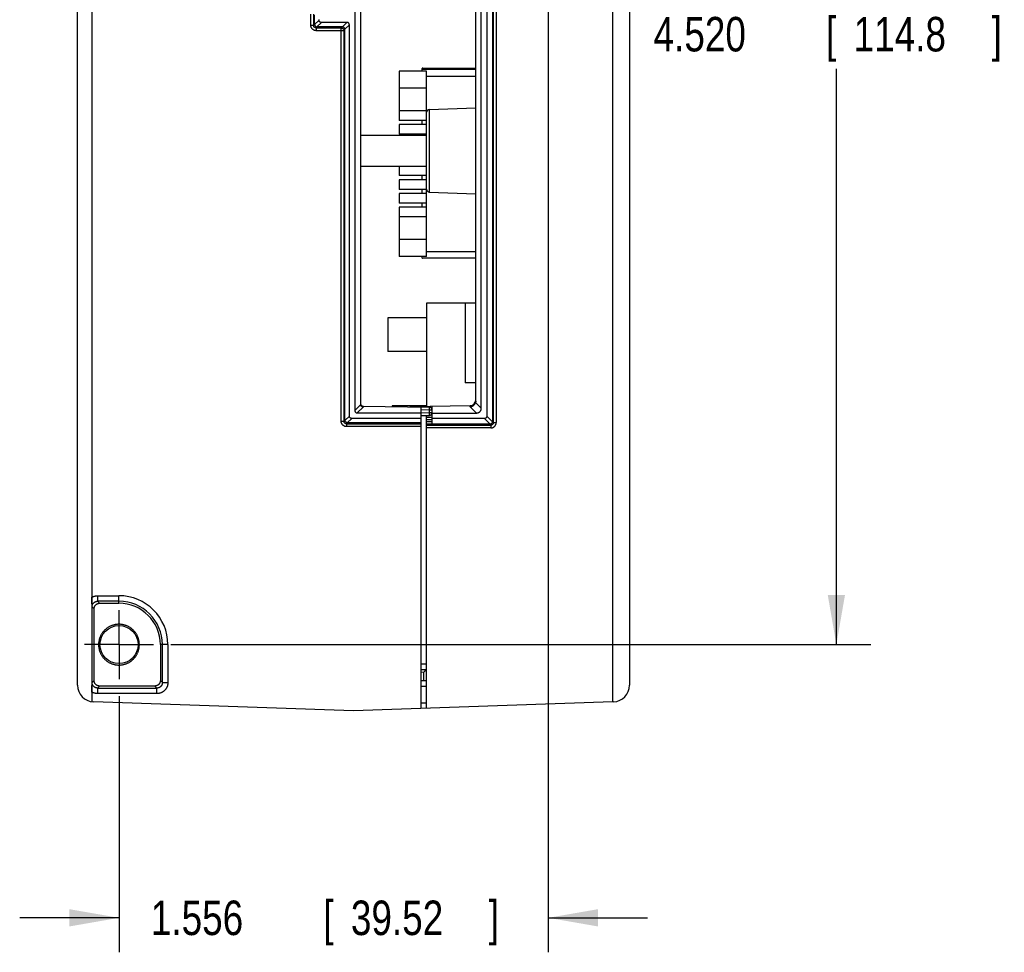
# Model space of a CAD drawing. Header units: inches. Extents: x 0 to 34, y 0 to 22.
# Tile 90 of 93: x 23.5 to 27.1, y 7.6 to 11. Entities that reach past the tile are written whole.
import ezdxf

# ---------------------------------------------------------------- set-up
doc = ezdxf.new("R2010")
doc.units = ezdxf.units.IN
doc.header["$LTSCALE"] = 1.87
doc.header["$MEASUREMENT"] = 0
doc.linetypes.add('CENTER', pattern=[0.6, 0.375, -0.075, 0.075, -0.075])
doc.layers.get('0').update_dxf_attribs({"linetype": 'CONTINUOUS'})
doc.layers.add('DEFAULT_1', color=7, linetype='CENTER')
doc.layers.add('DIMENSIONS', color=7, linetype='CONTINUOUS')
doc.styles.get("Standard").update_dxf_attribs({"font": 'txt', "width": 0.8})
doc.dimstyles.new('DIMSTYLE_1', dxfattribs={"dimtxt": 0.125, "dimasz": 0.18, "dimexe": 0.18, "dimexo": 0.0625, "dimgap": 0.09, "dimtad": 0, "dimtih": 1, "dimtoh": 1, "dimdec": 3, "dimzin": 4, "dimdsep": 46, "dimtxsty": 'STANDARD', "dimblk": '_FILLED', "dimblk1": '_FILLED', "dimblk2": '_FILLED', "dimcen": 0.09, "dimadec": 0, "dimazin": 0, "dimtp": 0.01, "dimtm": 0.01, "dimtfac": 1, "dimtdec": 3, "dimtofl": 0, "dimtmove": 0, "dimatfit": 3, "dimldrblk": '_FILLED', "dimfxl": 1, "dimtolj": 1, "dimtzin": 4, "dimarcsym": 0})

# ---------------------------------------------------------------- blocks, each defined once
blk = doc.blocks.new('_FILLED')
at = {"color": 0, "linetype": 'BYBLOCK'}
blk.add_solid([(0, 0), (-1, 0.174), (-1, -0.174)], dxfattribs=at)
blk = doc.blocks.new('*D3')
at = {"layer": 'DIMENSIONS', "color": 2, "linetype": 'CONTINUOUS'}
for p, q in [((25.6232, 13.2772), (26.6046, 13.2772)), ((26.4796, 13.2772), (26.4796, 11.0947)), ((26.4796, 8.7576), (26.4796, 10.8447)), ((24.0675, 8.7576), (26.6046, 8.7576))]:
    blk.add_line(p, q, dxfattribs=at)
at = {"layer": 'DIMENSIONS', "color": 2, "linetype": 'CONTINUOUS', "xscale": 0.18, "yscale": 0.18, "zscale": 0.18}
for p, rotation in [((26.4796, 13.2772), 90), ((26.4796, 8.7576), 270)]:
    blk.add_blockref('_FILLED', p, dxfattribs=dict(at, rotation=rotation))
at = {"layer": 'DIMENSIONS', "color": 2, "linetype": 'CONTINUOUS', "width": 0.8}
for s, p in [('4.520', (25.8171, 10.9072)), ('[', (26.4421, 10.9072)), ('114.8', (26.5421, 10.9072)), (']', (27.0421, 10.9072))]:
    blk.add_text(s, height=0.125, dxfattribs=at).set_placement(p)
blk = doc.blocks.new('*D4')
at = {"layer": 'DIMENSIONS', "color": 2, "linetype": 'CONTINUOUS'}
for p, q in [((25.4356, 13.0896), (25.4356, 7.6422)), ((23.8799, 8.57), (23.8799, 7.6422)), ((23.8799, 7.7672), (23.5199, 7.7672)), ((25.4356, 7.7672), (25.7956, 7.7672))]:
    blk.add_line(p, q, dxfattribs=at)
at = {"layer": 'DIMENSIONS', "color": 2, "linetype": 'CONTINUOUS', "xscale": 0.18, "yscale": 0.18, "zscale": 0.18}
blk.add_blockref('_FILLED', (23.8799, 7.7672), dxfattribs=at)
at = {"layer": 'DIMENSIONS', "color": 2, "linetype": 'CONTINUOUS', "xscale": 0.18, "yscale": 0.18, "zscale": 0.18, "rotation": 180}
blk.add_blockref('_FILLED', (25.4356, 7.7672), dxfattribs=at)
at = {"layer": 'DIMENSIONS', "color": 2, "linetype": 'CONTINUOUS', "width": 0.8}
for s, p in [('1.556', (23.9952, 7.7047)), ('[', (24.6202, 7.7047)), ('39.52', (24.7202, 7.7047)), (']', (25.2202, 7.7047))]:
    blk.add_text(s, height=0.125, dxfattribs=at).set_placement(p)

msp = doc.modelspace()

# ---------------------------------------------------------------- linework, layer by layer
at = {"color": 7, "linetype": 'CONTINUOUS'}
for p, q in [((23.7812, 13.4673), (23.7812, 8.5507)), ((25.6694, 8.55), (25.6694, 13.469)), ((25.6696, 8.5501), (25.6696, 13.4689)), ((23.7296, 8.6101), (23.7296, 13.4079)), ((25.7296, 13.4089), (25.7296, 8.6101)), ((25.2126, 12.4585), (25.2126, 9.5854)), ((25.2332, 12.4778), (25.2332, 9.5661)), ((25.2368, 9.5625), (25.2368, 12.4814)), ((25.2468, 12.4814), (25.2468, 9.5625)), ((25.1926, 9.614), (25.1926, 12.4299)), ((24.7346, 12.3885), (24.7346, 9.6059)), ((24.7546, 12.4068), (24.7546, 9.6288)), ((25.1726, 9.6398), (25.1726, 12.4041)), ((24.5748, 11.0024), (24.5748, 11.042)), ((24.5848, 11.042), (24.5848, 11.0024)), ((24.5885, 11.0061), (24.5885, 11.0383)), ((24.5748, 11.0024), (24.5848, 11.0024)), ((24.5885, 11.0061), (24.5848, 11.0024)), ((24.6046, 11.0209), (24.5886, 11.0048)), ((24.5948, 10.9924), (24.5985, 10.9961)), ((24.5948, 10.9924), (24.5948, 10.9824)), ((24.5948, 10.9924), (24.6848, 10.9924)), ((24.5972, 10.9962), (24.6133, 11.0122)), ((24.6885, 10.9961), (24.5985, 10.9961)), ((24.6046, 11.0209), (24.6046, 11.0235)), ((24.7059, 11.0122), (24.6133, 11.0122)), ((24.6885, 10.9961), (24.6848, 10.9924)), ((24.6848, 9.5674), (24.6848, 10.9924)), ((24.7059, 11.0122), (24.6897, 10.996)), ((24.6984, 10.9873), (24.7146, 11.0035)), ((24.7146, 9.5859), (24.7146, 11.0035)), ((24.6948, 10.9824), (24.5948, 10.9824)), ((24.6948, 10.9824), (24.6985, 10.9861)), ((24.6948, 10.9824), (24.6948, 9.5674)), ((24.6985, 9.5711), (24.6985, 10.9861)), ((24.9946, 10.8357), (24.8946, 10.8357)), ((24.8946, 10.8357), (24.8946, 10.6572)), ((25.1726, 10.842), (24.9768, 10.842)), ((24.9768, 10.842), (24.9768, 10.8357)), ((24.9818, 10.847), (25.1726, 10.8468)), ((24.9946, 10.1637), (24.9946, 10.8357)), ((24.9946, 10.8172), (25.1726, 10.8172)), ((24.9946, 10.7737), (24.8946, 10.7737)), ((24.9946, 10.6922), (24.8946, 10.6922)), ((25.0043, 10.697), (25.1726, 10.7029)), ((25.0043, 10.697), (25.0043, 10.3974)), ((24.9946, 10.6572), (24.8946, 10.6572)), ((24.9946, 10.6422), (24.8946, 10.6422)), ((24.8946, 10.6422), (24.8946, 10.6072)), ((24.9768, 10.6572), (24.9768, 10.6422)), ((24.7546, 10.6032), (24.9946, 10.6032)), ((24.9946, 10.6072), (24.8946, 10.6072)), ((24.9768, 10.6072), (24.9768, 10.6032)), ((24.7546, 10.4912), (24.9946, 10.4912)), ((24.8946, 10.4912), (24.8946, 10.4572)), ((24.9946, 10.4572), (24.8946, 10.4572)), ((24.9768, 10.4572), (24.9768, 10.4422)), ((24.9946, 10.4422), (24.8946, 10.4422)), ((24.8946, 10.4422), (24.8946, 10.4072)), ((24.9946, 10.4072), (24.8946, 10.4072)), ((24.9946, 10.3922), (24.8946, 10.3922)), ((24.8946, 10.3922), (24.8946, 10.3572)), ((24.9768, 10.4072), (24.9768, 10.3922)), ((25.0043, 10.3974), (25.1726, 10.3915)), ((24.9946, 10.3572), (24.8946, 10.3572)), ((24.9768, 10.3572), (24.9768, 10.3422)), ((24.9946, 10.3422), (24.8946, 10.3422)), ((24.8946, 10.3422), (24.8946, 10.1637)), ((24.9946, 10.3072), (24.8946, 10.3072)), ((24.9946, 10.2257), (24.8946, 10.2257)), ((24.9946, 10.1822), (25.1726, 10.1822)), ((24.9946, 10.1637), (24.8946, 10.1637)), ((24.9768, 10.1637), (24.9768, 10.1624)), ((25.1726, 10.1576), (24.9818, 10.1574)), ((25.1726, 9.9952), (24.9946, 9.9952)), ((24.9946, 9.9952), (24.9946, 9.621)), ((25.1344, 9.9952), (25.1344, 9.7056)), ((24.9946, 9.9415), (24.8544, 9.9415)), ((24.8544, 9.9415), (24.8544, 9.8198)), ((24.9946, 9.8198), (24.8544, 9.8198)), ((25.1726, 9.7056), (25.1344, 9.7056)), ((25.1926, 9.614), (25.172, 9.6347)), ((24.7549, 9.6262), (24.7346, 9.6059)), ((24.7433, 9.5972), (24.7646, 9.6185)), ((24.7645, 9.6216), (25.0048, 9.6174)), ((24.9946, 9.6222), (24.8696, 9.6222)), ((24.8696, 9.6222), (24.8696, 9.6197)), ((24.9346, 9.6199), (25.1528, 9.6237)), ((24.9346, 9.6199), (24.9346, 9.6186)), ((24.9746, 8.5258), (24.9746, 9.6179)), ((25.0049, 9.6074), (24.9746, 9.6079)), ((25.0146, 9.6074), (25.0049, 9.6074)), ((25.0049, 9.598), (25.0049, 9.6074)), ((25.0138, 9.6113), (25.0146, 9.6113)), ((25.0146, 9.5559), (25.0146, 9.6213)), ((25.1526, 9.6194), (25.1753, 9.5967)), ((24.6848, 9.5674), (24.6948, 9.5674)), ((24.6985, 9.5711), (24.6948, 9.5674)), ((24.7146, 9.5859), (24.6986, 9.5698)), ((24.7072, 9.5612), (24.7233, 9.5772)), ((24.9746, 9.5772), (24.7233, 9.5772)), ((24.7433, 9.5972), (24.9746, 9.5972)), ((24.9746, 9.5972), (25.0049, 9.598)), ((24.9746, 9.5872), (25.0049, 9.588)), ((24.9946, 8.5265), (24.9946, 9.5877)), ((24.9946, 9.5817), (25.0146, 9.5821)), ((25.0146, 9.5721), (24.9946, 9.5717)), ((24.9946, 9.5659), (25.0146, 9.5659)), ((25.0049, 9.598), (25.0146, 9.598)), ((25.0146, 9.5921), (25.0126, 9.592)), ((25.0146, 9.5967), (25.1753, 9.5967)), ((25.2039, 9.5767), (25.0146, 9.5767)), ((25.2039, 9.5767), (25.2245, 9.5562)), ((25.2331, 9.5648), (25.2126, 9.5854)), ((25.2368, 9.5625), (25.2332, 9.5661)), ((24.7048, 9.5574), (24.7085, 9.5611)), ((24.7048, 9.5574), (24.9746, 9.5574)), ((24.7048, 9.5574), (24.7048, 9.5474)), ((24.9746, 9.5474), (24.7048, 9.5474)), ((24.9746, 9.5611), (24.7085, 9.5611)), ((25.0146, 9.5559), (24.9946, 9.5559)), ((24.9946, 9.5525), (25.2268, 9.5525)), ((25.2268, 9.5425), (24.9946, 9.5425)), ((25.2232, 9.5561), (25.2268, 9.5525)), ((25.2268, 9.5525), (25.2268, 9.5425)), ((25.2368, 9.5625), (25.2468, 9.5625)), ((23.8022, 8.9346), (23.8796, 8.9346)), ((23.8022, 8.9346), (23.8022, 8.9146)), ((23.8796, 8.9072), (23.8796, 8.9346)), ((23.7822, 8.8946), (23.7896, 8.8872)), ((23.7896, 8.6272), (23.7896, 8.8872)), ((23.8096, 8.9072), (23.8022, 8.9146)), ((23.8796, 8.9146), (23.8022, 8.9146)), ((23.8096, 8.9072), (23.8796, 8.9072)), ((24.0569, 8.7572), (24.0296, 8.7572)), ((24.0296, 8.7572), (24.0296, 8.6272)), ((24.037, 8.6198), (24.037, 8.7572)), ((24.0569, 8.7572), (24.0569, 8.6198)), ((24.9946, 8.6862), (24.9746, 8.6865)), ((24.9946, 8.6662), (24.9746, 8.6665)), ((24.9746, 8.6584), (24.9846, 8.6581)), ((24.9846, 8.6272), (24.9846, 8.6581)), ((23.7896, 8.6272), (23.7822, 8.6198)), ((23.8022, 8.5998), (23.8096, 8.6072)), ((23.8022, 8.5998), (24.017, 8.5998)), ((23.8022, 8.5998), (23.8022, 8.5799)), ((24.0096, 8.6072), (23.8096, 8.6072)), ((24.0096, 8.6072), (24.017, 8.5998)), ((24.017, 8.5799), (24.017, 8.5998)), ((24.037, 8.6198), (24.0296, 8.6272)), ((24.037, 8.6198), (24.0569, 8.6198)), ((24.9746, 8.6272), (24.9946, 8.6272)), ((24.9746, 8.6062), (24.9946, 8.6062)), ((24.017, 8.5799), (23.8022, 8.5799)), ((24.7296, 8.5172), (23.7875, 8.5501)), ((25.6694, 8.55), (24.7296, 8.5172)), ((24.9946, 8.5454), (24.9746, 8.5447)), ((25.6696, 8.55), (25.6694, 8.55)), ((25.6715, 8.5501), (25.6696, 8.5501))]:
    msp.add_line(p, q, dxfattribs=at)
msp.add_circle((23.8799, 8.7576), 0.069, dxfattribs=at)
for centre, radius, start, end in [((25.0046, 10.687), 0.01, 92.0001, 180), ((25.0046, 10.4074), 0.01, 180, 267.9999), ((25.1526, 9.6437), 0.02, 270.5, 360), ((24.7646, 9.6316), 0.01, 180, 269.5), ((25.0046, 9.6074), 0.01, 0, 89), ((25.0046, 9.598), 0.01, 271.625, 354.4669), ((23.8796, 8.7572), 0.1773, 360, 90), ((23.8796, 8.7572), 0.1574, 0, 90), ((23.8796, 8.7572), 0.15, 0, 90), ((23.7896, 8.6101), 0.06, 180, 268), ((25.6696, 8.6101), 0.06, 272, 360)]:
    msp.add_arc(centre, radius, start, end, dxfattribs=at)
for points, knots in [([(23.7816, 13.4673), (23.7816, 12.9671), (23.7816, 11.9626), (23.7816, 10.4497), (23.7816, 9.4371), (23.7816, 8.9288)], [0, 0, 0, 0, 0.330658, 0.663992, 1, 1, 1, 1]), ([(24.5948, 10.9824), (24.5942, 10.9824), (24.5931, 10.9824), (24.5915, 10.9826), (24.5899, 10.983), (24.5883, 10.9834), (24.5867, 10.984), (24.5853, 10.9848), (24.5838, 10.9856), (24.5825, 10.9866), (24.5812, 10.9876), (24.58, 10.9888), (24.579, 10.9901), (24.578, 10.9914), (24.5772, 10.9929), (24.5764, 10.9943), (24.5758, 10.9959), (24.5754, 10.9975), (24.575, 10.9991), (24.5748, 11.0007), (24.5748, 11.0018), (24.5748, 11.0024)], [0, 0, 0, 0, 0.052119, 0.1046, 0.157319, 0.210138, 0.262925, 0.31561, 0.368254, 0.420925, 0.47363, 0.52635, 0.579065, 0.631749, 0.6844, 0.737083, 0.789861, 0.842669, 0.89538, 0.947864, 1, 1, 1, 1]), ([(24.5948, 10.9924), (24.5944, 10.9924), (24.5938, 10.9924), (24.5928, 10.9926), (24.5919, 10.9928), (24.5909, 10.9931), (24.59, 10.9935), (24.5892, 10.9941), (24.5884, 10.9946), (24.5877, 10.9953), (24.587, 10.996), (24.5864, 10.9968), (24.5859, 10.9977), (24.5855, 10.9985), (24.5852, 10.9995), (24.585, 11.0004), (24.5848, 11.0014), (24.5848, 11.002), (24.5848, 11.0024)], [0, 0, 0, 0, 0.062602, 0.125194, 0.187774, 0.250337, 0.312881, 0.3754, 0.437888, 0.500336, 0.562741, 0.625123, 0.687508, 0.749917, 0.812359, 0.874847, 0.937391, 1, 1, 1, 1]), ([(24.5885, 11.0061), (24.5885, 11.0059), (24.5885, 11.0057), (24.5885, 11.0052), (24.5885, 11.005), (24.5886, 11.0048)], [0, 0, 0, 0, 0.331167, 0.663712, 1, 1, 1, 1]), ([(24.5886, 11.0048), (24.5886, 11.0045), (24.5887, 11.0039), (24.589, 11.003), (24.5893, 11.0021), (24.5897, 11.0013), (24.5902, 11.0005), (24.5908, 10.9997), (24.5914, 10.999), (24.5921, 10.9984), (24.5929, 10.9978), (24.5936, 10.9973), (24.5945, 10.9969), (24.5954, 10.9966), (24.5963, 10.9963), (24.5969, 10.9962), (24.5972, 10.9962)], [0, 0, 0, 0, 0.072285, 0.144222, 0.215739, 0.287119, 0.358155, 0.429149, 0.500013, 0.570866, 0.641865, 0.712896, 0.78427, 0.855787, 0.927718, 1, 1, 1, 1]), ([(24.5985, 10.9961), (24.5983, 10.9961), (24.5981, 10.9961), (24.5976, 10.9961), (24.5974, 10.9961), (24.5972, 10.9962)], [0, 0, 0, 0, 0.331169, 0.663713, 1, 1, 1, 1]), ([(24.6133, 11.0122), (24.6129, 11.0122), (24.6122, 11.0122), (24.6113, 11.0124), (24.6103, 11.0126), (24.6095, 11.0129), (24.6087, 11.0133), (24.608, 11.0138), (24.6073, 11.0143), (24.6067, 11.0149), (24.6062, 11.0156), (24.6057, 11.0163), (24.6053, 11.0171), (24.605, 11.0179), (24.6048, 11.0189), (24.6046, 11.0198), (24.6046, 11.0205), (24.6046, 11.0209)], [0, 0, 0, 0, 0.075739, 0.147683, 0.216198, 0.282182, 0.345929, 0.408162, 0.469549, 0.530465, 0.591846, 0.654078, 0.717821, 0.783803, 0.852319, 0.924262, 1, 1, 1, 1]), ([(24.6848, 10.9924), (24.6851, 10.9924), (24.6858, 10.9923), (24.6867, 10.9922), (24.6877, 10.992), (24.6886, 10.9916), (24.6895, 10.9912), (24.6903, 10.9907), (24.6911, 10.9901), (24.6919, 10.9895), (24.6925, 10.9887), (24.6931, 10.9879), (24.6936, 10.9871), (24.694, 10.9862), (24.6944, 10.9853), (24.6946, 10.9843), (24.6947, 10.9834), (24.6948, 10.9827), (24.6948, 10.9824)], [0, 0, 0, 0, 0.062489, 0.124984, 0.187482, 0.249982, 0.312484, 0.374987, 0.43749, 0.499995, 0.562499, 0.625002, 0.687505, 0.750007, 0.812508, 0.875007, 0.937504, 1, 1, 1, 1]), ([(24.6885, 10.9961), (24.6886, 10.9961), (24.6889, 10.9961), (24.6893, 10.9961), (24.6896, 10.996), (24.6897, 10.996)], [0, 0, 0, 0, 0.331167, 0.663712, 1, 1, 1, 1]), ([(24.6984, 10.9873), (24.6984, 10.9877), (24.6982, 10.9883), (24.698, 10.9892), (24.6976, 10.9901), (24.6972, 10.9909), (24.6967, 10.9917), (24.6962, 10.9925), (24.6955, 10.9931), (24.6949, 10.9938), (24.6941, 10.9943), (24.6933, 10.9948), (24.6925, 10.9953), (24.6916, 10.9956), (24.6907, 10.9958), (24.6901, 10.996), (24.6897, 10.996)], [0, 0, 0, 0, 0.072285, 0.144222, 0.215739, 0.287119, 0.358155, 0.429149, 0.500013, 0.570866, 0.641865, 0.712896, 0.78427, 0.855787, 0.927718, 1, 1, 1, 1]), ([(24.7146, 11.0035), (24.7146, 11.0039), (24.7146, 11.0046), (24.7144, 11.0056), (24.7142, 11.0065), (24.7139, 11.0073), (24.7135, 11.0081), (24.713, 11.0088), (24.7125, 11.0095), (24.7119, 11.0101), (24.7112, 11.0106), (24.7105, 11.0111), (24.7097, 11.0115), (24.7089, 11.0118), (24.7079, 11.012), (24.707, 11.0122), (24.7063, 11.0122), (24.7059, 11.0122)], [0, 0, 0, 0, 0.075739, 0.147683, 0.216198, 0.282182, 0.345929, 0.408162, 0.469549, 0.530465, 0.591846, 0.654078, 0.717821, 0.783803, 0.852319, 0.924262, 1, 1, 1, 1]), ([(24.6985, 10.9861), (24.6985, 10.9862), (24.6985, 10.9865), (24.6984, 10.9869), (24.6984, 10.9872), (24.6984, 10.9873)], [0, 0, 0, 0, 0.331169, 0.663713, 1, 1, 1, 1]), ([(24.9812, 10.8468), (24.9805, 10.8468), (24.9788, 10.8467), (24.977, 10.8446), (24.9768, 10.8429), (24.9768, 10.842)], [0, 0, 0, 0, 0.303346, 0.645251, 1, 1, 1, 1]), ([(24.9768, 10.1624), (24.9768, 10.1615), (24.9771, 10.1596), (24.979, 10.1577), (24.9806, 10.1576), (24.9812, 10.1576)], [0, 0, 0, 0, 0.39032, 0.732076, 1, 1, 1, 1]), ([(25.1526, 9.6194), (25.1532, 9.6195), (25.1543, 9.6196), (25.1559, 9.62), (25.1576, 9.6205), (25.1592, 9.6211), (25.1607, 9.6218), (25.1622, 9.6226), (25.1636, 9.6235), (25.165, 9.6245), (25.1662, 9.6256), (25.1674, 9.6267), (25.1684, 9.6279), (25.1694, 9.6292), (25.1702, 9.6305), (25.1709, 9.6319), (25.1715, 9.6332), (25.1718, 9.6342), (25.172, 9.6347)], [0, 0, 0, 0, 0.064705, 0.12982, 0.195091, 0.260542, 0.325887, 0.390864, 0.455513, 0.51951, 0.582815, 0.645375, 0.706922, 0.767585, 0.827238, 0.885792, 0.943429, 1, 1, 1, 1]), ([(25.1726, 9.6398), (25.1726, 9.6395), (25.1726, 9.6388), (25.1725, 9.6378), (25.1724, 9.637), (25.1723, 9.6361), (25.1722, 9.6354), (25.172, 9.6349), (25.172, 9.6347)], [0, 0, 0, 0, 0.19911, 0.382482, 0.552304, 0.710386, 0.858993, 1, 1, 1, 1]), ([(24.7346, 9.6059), (24.7346, 9.6055), (24.7346, 9.6048), (24.7348, 9.6039), (24.735, 9.6029), (24.7353, 9.6021), (24.7357, 9.6013), (24.7362, 9.6006), (24.7367, 9.5999), (24.7373, 9.5993), (24.738, 9.5988), (24.7387, 9.5983), (24.7395, 9.5979), (24.7403, 9.5976), (24.7413, 9.5974), (24.7422, 9.5972), (24.7429, 9.5972), (24.7433, 9.5972)], [0, 0, 0, 0, 0.075739, 0.147683, 0.216198, 0.282182, 0.345929, 0.408162, 0.469549, 0.530465, 0.591846, 0.654078, 0.717821, 0.783803, 0.852319, 0.924262, 1, 1, 1, 1]), ([(24.7546, 9.6288), (24.7546, 9.6285), (24.7546, 9.6282), (24.7547, 9.6276), (24.7547, 9.6271), (24.7548, 9.6266), (24.7549, 9.6263), (24.7549, 9.6262)], [0, 0, 0, 0, 0.236986, 0.451871, 0.648378, 0.829862, 1, 1, 1, 1]), ([(24.7646, 9.6185), (24.7643, 9.6186), (24.7636, 9.6187), (24.7626, 9.619), (24.7616, 9.6193), (24.7606, 9.6197), (24.7597, 9.6202), (24.7588, 9.6208), (24.758, 9.6214), (24.7573, 9.6221), (24.7567, 9.6229), (24.7561, 9.6237), (24.7556, 9.6245), (24.7552, 9.6253), (24.755, 9.6259), (24.7549, 9.6262)], [0, 0, 0, 0, 0.079704, 0.159933, 0.240396, 0.320876, 0.400842, 0.480228, 0.558543, 0.635817, 0.711625, 0.786063, 0.858882, 0.930219, 1, 1, 1, 1]), ([(24.7645, 9.6216), (24.7645, 9.6212), (24.7645, 9.6206), (24.7646, 9.6196), (24.7646, 9.6189), (24.7646, 9.6185)], [0, 0, 0, 0, 0.333338, 0.666671, 1, 1, 1, 1]), ([(25.0049, 9.6074), (25.0049, 9.6077), (25.0049, 9.6084), (25.0049, 9.6093), (25.0049, 9.6103), (25.0049, 9.6112), (25.0049, 9.6121), (25.0049, 9.6129), (25.0049, 9.6137), (25.0049, 9.6144), (25.0049, 9.6151), (25.0049, 9.6157), (25.0049, 9.6162), (25.0049, 9.6166), (25.0048, 9.6169), (25.0048, 9.6172), (25.0048, 9.6173), (25.0048, 9.6174), (25.0048, 9.6174)], [0, 0, 0, 0, 0.097938, 0.194929, 0.29004, 0.382355, 0.470984, 0.555076, 0.633821, 0.706464, 0.772306, 0.830713, 0.881127, 0.923063, 0.956129, 0.980026, 0.994584, 1, 1, 1, 1]), ([(25.1526, 9.6194), (25.1526, 9.6199), (25.1527, 9.6208), (25.1527, 9.6223), (25.1528, 9.6233), (25.1528, 9.6237)], [0, 0, 0, 0, 0.333329, 0.666662, 1, 1, 1, 1]), ([(25.1753, 9.5967), (25.1759, 9.5967), (25.177, 9.5968), (25.1787, 9.597), (25.1802, 9.5973), (25.1817, 9.5977), (25.1831, 9.5983), (25.1844, 9.599), (25.1856, 9.5997), (25.1867, 9.6006), (25.1878, 9.6015), (25.1887, 9.6026), (25.1896, 9.6037), (25.1903, 9.6049), (25.191, 9.6062), (25.1916, 9.6076), (25.192, 9.6091), (25.1924, 9.6106), (25.1926, 9.6123), (25.1926, 9.6134), (25.1926, 9.614)], [0, 0, 0, 0, 0.063454, 0.1242, 0.182423, 0.238653, 0.29307, 0.346033, 0.397994, 0.449136, 0.499998, 0.550858, 0.602002, 0.653964, 0.706925, 0.761345, 0.817576, 0.8758, 0.936546, 1, 1, 1, 1]), ([(24.7048, 9.5474), (24.7042, 9.5474), (24.7031, 9.5474), (24.7015, 9.5476), (24.6999, 9.548), (24.6983, 9.5484), (24.6967, 9.549), (24.6953, 9.5498), (24.6938, 9.5506), (24.6925, 9.5516), (24.6912, 9.5526), (24.69, 9.5538), (24.689, 9.5551), (24.688, 9.5564), (24.6872, 9.5579), (24.6864, 9.5593), (24.6858, 9.5609), (24.6854, 9.5625), (24.685, 9.5641), (24.6848, 9.5657), (24.6848, 9.5668), (24.6848, 9.5674)], [0, 0, 0, 0, 0.052119, 0.1046, 0.157319, 0.210138, 0.262925, 0.31561, 0.368254, 0.420925, 0.47363, 0.52635, 0.579065, 0.631749, 0.6844, 0.737083, 0.789861, 0.842669, 0.89538, 0.947864, 1, 1, 1, 1]), ([(24.7048, 9.5574), (24.7044, 9.5574), (24.7038, 9.5574), (24.7028, 9.5576), (24.7019, 9.5578), (24.7009, 9.5581), (24.7, 9.5585), (24.6992, 9.5591), (24.6984, 9.5596), (24.6977, 9.5603), (24.697, 9.561), (24.6964, 9.5618), (24.6959, 9.5627), (24.6955, 9.5635), (24.6952, 9.5645), (24.695, 9.5654), (24.6948, 9.5664), (24.6948, 9.567), (24.6948, 9.5674)], [0, 0, 0, 0, 0.062602, 0.125194, 0.187774, 0.250337, 0.312881, 0.3754, 0.437888, 0.500336, 0.562741, 0.625123, 0.687508, 0.749917, 0.812359, 0.874847, 0.937391, 1, 1, 1, 1]), ([(24.6985, 9.5711), (24.6985, 9.5709), (24.6985, 9.5707), (24.6985, 9.5702), (24.6985, 9.57), (24.6986, 9.5698)], [0, 0, 0, 0, 0.331167, 0.663712, 1, 1, 1, 1]), ([(24.7072, 9.5612), (24.7069, 9.5612), (24.7063, 9.5613), (24.7054, 9.5616), (24.7045, 9.5619), (24.7036, 9.5623), (24.7029, 9.5628), (24.7021, 9.5634), (24.7014, 9.564), (24.7008, 9.5647), (24.7002, 9.5655), (24.6997, 9.5663), (24.6993, 9.5671), (24.699, 9.568), (24.6987, 9.5689), (24.6986, 9.5695), (24.6986, 9.5698)], [0, 0, 0, 0, 0.072285, 0.144222, 0.215739, 0.287119, 0.358155, 0.429149, 0.500013, 0.570866, 0.641865, 0.712896, 0.78427, 0.855787, 0.927718, 1, 1, 1, 1]), ([(24.7233, 9.5772), (24.7229, 9.5772), (24.7222, 9.5772), (24.7213, 9.5774), (24.7203, 9.5776), (24.7195, 9.5779), (24.7187, 9.5783), (24.718, 9.5788), (24.7173, 9.5793), (24.7167, 9.5799), (24.7162, 9.5806), (24.7157, 9.5813), (24.7153, 9.5821), (24.715, 9.5829), (24.7148, 9.5839), (24.7146, 9.5848), (24.7146, 9.5855), (24.7146, 9.5859)], [0, 0, 0, 0, 0.075739, 0.147683, 0.216198, 0.282182, 0.345929, 0.408162, 0.469549, 0.530465, 0.591846, 0.654078, 0.717821, 0.783803, 0.852319, 0.924262, 1, 1, 1, 1]), ([(25.0049, 9.588), (25.0049, 9.588), (25.0049, 9.5881), (25.0049, 9.5882), (25.0049, 9.5885), (25.0049, 9.5888), (25.005, 9.5892), (25.005, 9.5897), (25.005, 9.5903), (25.005, 9.591), (25.005, 9.5917), (25.005, 9.5925), (25.005, 9.5933), (25.0049, 9.5942), (25.0049, 9.5951), (25.0049, 9.5961), (25.0049, 9.597), (25.0049, 9.5977), (25.0049, 9.598)], [0, 0, 0, 0, 0.005447, 0.020047, 0.043986, 0.077086, 0.119047, 0.169473, 0.227884, 0.293722, 0.366354, 0.445084, 0.529156, 0.617761, 0.710048, 0.805129, 0.90209, 1, 1, 1, 1]), ([(25.2126, 9.5854), (25.2126, 9.585), (25.2126, 9.5843), (25.2124, 9.5834), (25.2122, 9.5824), (25.2119, 9.5816), (25.2115, 9.5808), (25.211, 9.5801), (25.2105, 9.5794), (25.2099, 9.5788), (25.2092, 9.5783), (25.2085, 9.5778), (25.2077, 9.5774), (25.2069, 9.5771), (25.2059, 9.5769), (25.205, 9.5767), (25.2043, 9.5767), (25.2039, 9.5767)], [0, 0, 0, 0, 0.075739, 0.147683, 0.216198, 0.282182, 0.345929, 0.408162, 0.469549, 0.530465, 0.591846, 0.654078, 0.717821, 0.783803, 0.852319, 0.924262, 1, 1, 1, 1]), ([(25.2331, 9.5648), (25.2331, 9.5645), (25.233, 9.5639), (25.2327, 9.563), (25.2324, 9.5621), (25.232, 9.5613), (25.2315, 9.5605), (25.2309, 9.5597), (25.2303, 9.559), (25.2296, 9.5584), (25.2289, 9.5578), (25.2281, 9.5573), (25.2272, 9.5569), (25.2263, 9.5566), (25.2254, 9.5563), (25.2248, 9.5562), (25.2245, 9.5562)], [0, 0, 0, 0, 0.072285, 0.144222, 0.215739, 0.287119, 0.358155, 0.429149, 0.500013, 0.570866, 0.641865, 0.712896, 0.78427, 0.855787, 0.927718, 1, 1, 1, 1]), ([(25.2332, 9.5661), (25.2332, 9.5659), (25.2332, 9.5657), (25.2332, 9.5652), (25.2332, 9.565), (25.2331, 9.5648)], [0, 0, 0, 0, 0.331163, 0.663708, 1, 1, 1, 1]), ([(24.7085, 9.5611), (24.7083, 9.5611), (24.7081, 9.5611), (24.7076, 9.5611), (24.7074, 9.5611), (24.7072, 9.5612)], [0, 0, 0, 0, 0.331169, 0.663713, 1, 1, 1, 1]), ([(25.2232, 9.5561), (25.1977, 9.5561), (25.149, 9.5561), (25.0795, 9.556), (25.0355, 9.5563), (25.0146, 9.5565)], [0, 0, 0, 0, 0.367515, 0.699307, 1, 1, 1, 1]), ([(25.2245, 9.5562), (25.2243, 9.5561), (25.2241, 9.5561), (25.2236, 9.5561), (25.2234, 9.5561), (25.2232, 9.5561)], [0, 0, 0, 0, 0.336287, 0.668831, 1, 1, 1, 1]), ([(25.2268, 9.5425), (25.2273, 9.5425), (25.2284, 9.5426), (25.2301, 9.5428), (25.2317, 9.5431), (25.2333, 9.5436), (25.2348, 9.5442), (25.2363, 9.5449), (25.2377, 9.5457), (25.2391, 9.5467), (25.2403, 9.5478), (25.2415, 9.549), (25.2426, 9.5502), (25.2436, 9.5516), (25.2444, 9.553), (25.2451, 9.5545), (25.2457, 9.556), (25.2462, 9.5576), (25.2465, 9.5592), (25.2467, 9.5609), (25.2468, 9.562), (25.2468, 9.5625)], [0, 0, 0, 0, 0.051954, 0.104319, 0.156965, 0.209752, 0.26254, 0.315249, 0.36793, 0.420644, 0.473394, 0.526166, 0.578935, 0.631659, 0.684329, 0.73703, 0.789843, 0.842695, 0.895438, 0.94792, 1, 1, 1, 1]), ([(25.2368, 9.5625), (25.2368, 9.5622), (25.2368, 9.5615), (25.2366, 9.5606), (25.2364, 9.5596), (25.236, 9.5587), (25.2356, 9.5578), (25.2351, 9.5569), (25.2345, 9.5562), (25.2339, 9.5554), (25.2332, 9.5548), (25.2324, 9.5542), (25.2315, 9.5537), (25.2306, 9.5533), (25.2297, 9.5529), (25.2288, 9.5527), (25.2278, 9.5525), (25.2271, 9.5525), (25.2268, 9.5525)], [0, 0, 0, 0, 0.062559, 0.125155, 0.18776, 0.250342, 0.312873, 0.375331, 0.437716, 0.500055, 0.562385, 0.624746, 0.687172, 0.749678, 0.812244, 0.874838, 0.937432, 1, 1, 1, 1]), ([(23.7816, 8.9288), (23.7823, 8.9293), (23.7839, 8.9301), (23.7864, 8.9313), (23.7889, 8.9323), (23.7915, 8.9331), (23.7942, 8.9338), (23.7968, 8.9342), (23.7995, 8.9345), (23.8013, 8.9346), (23.8022, 8.9346)], [0, 0, 0, 0, 0.123645, 0.24844, 0.374012, 0.499975, 0.625941, 0.75152, 0.876327, 1, 1, 1, 1]), ([(23.7822, 8.8946), (23.7822, 8.8953), (23.7822, 8.8967), (23.7821, 8.8988), (23.782, 8.9009), (23.782, 8.9031), (23.7819, 8.9053), (23.7818, 8.9076), (23.7818, 8.91), (23.7817, 8.9124), (23.7817, 8.9149), (23.7816, 8.9174), (23.7816, 8.9199), (23.7816, 8.9223), (23.7816, 8.9246), (23.7816, 8.9268), (23.7816, 8.9282), (23.7816, 8.9288)], [0, 0, 0, 0, 0.060477, 0.121724, 0.18411, 0.247913, 0.31343, 0.380862, 0.450314, 0.521752, 0.594708, 0.668216, 0.741107, 0.81218, 0.880019, 0.943091, 1, 1, 1, 1]), ([(23.7822, 8.8946), (23.7822, 8.8951), (23.7823, 8.8962), (23.7825, 8.8979), (23.7828, 8.8995), (23.7833, 8.9011), (23.7839, 8.9026), (23.7846, 8.9041), (23.7855, 8.9055), (23.7864, 8.9069), (23.7875, 8.9081), (23.7887, 8.9093), (23.7899, 8.9104), (23.7913, 8.9113), (23.7927, 8.9122), (23.7942, 8.9129), (23.7957, 8.9135), (23.7973, 8.914), (23.7989, 8.9143), (23.8006, 8.9145), (23.8017, 8.9146), (23.8022, 8.9146)], [0, 0, 0, 0, 0.052768, 0.105497, 0.15819, 0.210846, 0.263469, 0.316063, 0.368633, 0.421187, 0.473732, 0.526274, 0.578819, 0.631374, 0.683944, 0.736537, 0.78916, 0.841817, 0.894508, 0.947236, 1, 1, 1, 1]), ([(23.7896, 8.8872), (23.7896, 8.8878), (23.7896, 8.8889), (23.7899, 8.8905), (23.7902, 8.8921), (23.7907, 8.8937), (23.7913, 8.8953), (23.792, 8.8967), (23.7928, 8.8982), (23.7938, 8.8995), (23.7949, 8.9008), (23.796, 8.9019), (23.7973, 8.903), (23.7986, 8.904), (23.8001, 8.9048), (23.8015, 8.9055), (23.8031, 8.9061), (23.8047, 8.9066), (23.8063, 8.907), (23.8079, 8.9072), (23.809, 8.9072), (23.8096, 8.9072)], [0, 0, 0, 0, 0.052664, 0.105352, 0.157963, 0.210637, 0.263238, 0.315871, 0.368493, 0.421079, 0.473716, 0.526284, 0.578921, 0.631507, 0.684129, 0.736762, 0.789363, 0.842037, 0.894648, 0.947336, 1, 1, 1, 1]), ([(23.9535, 8.7572), (23.9535, 8.7587), (23.9535, 8.7616), (23.9531, 8.766), (23.9524, 8.7704), (23.9515, 8.7747), (23.9503, 8.779), (23.9488, 8.7833), (23.9471, 8.7874), (23.9452, 8.7915), (23.943, 8.7954), (23.9406, 8.7991), (23.9379, 8.8027), (23.9351, 8.8062), (23.932, 8.8094), (23.9287, 8.8125), (23.9253, 8.8154), (23.9217, 8.818), (23.9179, 8.8205), (23.914, 8.8227), (23.91, 8.8246), (23.9059, 8.8264), (23.9017, 8.8278), (23.8974, 8.829), (23.893, 8.83), (23.8886, 8.8306), (23.8841, 8.831), (23.8796, 8.8312), (23.8751, 8.831), (23.8707, 8.8306), (23.8663, 8.83), (23.8619, 8.829), (23.8576, 8.8278), (23.8533, 8.8264), (23.8492, 8.8246), (23.8452, 8.8227), (23.8413, 8.8205), (23.8375, 8.818), (23.8339, 8.8154), (23.8305, 8.8125), (23.8272, 8.8094), (23.8242, 8.8062), (23.8213, 8.8027), (23.8187, 8.7991), (23.8163, 8.7954), (23.8141, 8.7915), (23.8121, 8.7874), (23.8104, 8.7833), (23.8089, 8.779), (23.8078, 8.7747), (23.8068, 8.7703), (23.8062, 8.766), (23.8058, 8.7616), (23.8057, 8.7587), (23.8057, 8.7572)], [0, 0, 0, 0, 0.018781, 0.037732, 0.056823, 0.076024, 0.095307, 0.114639, 0.133989, 0.153319, 0.172608, 0.191865, 0.211106, 0.230343, 0.249587, 0.268842, 0.288107, 0.307376, 0.326645, 0.345912, 0.365177, 0.384439, 0.4037, 0.422961, 0.442223, 0.461486, 0.480748, 0.500011, 0.519274, 0.538536, 0.557799, 0.577061, 0.596322, 0.615583, 0.634846, 0.65411, 0.673378, 0.692647, 0.711915, 0.731179, 0.750433, 0.769675, 0.788911, 0.808152, 0.827409, 0.8467, 0.866033, 0.885384, 0.904716, 0.923996, 0.943194, 0.96228, 0.981225, 1, 1, 1, 1]), ([(23.8057, 8.7572), (23.8057, 8.7558), (23.8058, 8.7528), (23.8062, 8.7484), (23.8068, 8.7441), (23.8078, 8.7397), (23.8089, 8.7354), (23.8104, 8.7311), (23.8121, 8.727), (23.8141, 8.7229), (23.8163, 8.719), (23.8187, 8.7153), (23.8213, 8.7117), (23.8242, 8.7082), (23.8273, 8.705), (23.8305, 8.7019), (23.8339, 8.699), (23.8375, 8.6964), (23.8413, 8.6939), (23.8452, 8.6917), (23.8492, 8.6898), (23.8534, 8.6881), (23.8576, 8.6866), (23.8619, 8.6854), (23.8663, 8.6844), (23.8707, 8.6838), (23.8752, 8.6834), (23.8796, 8.6832), (23.8841, 8.6834), (23.8886, 8.6838), (23.893, 8.6844), (23.8974, 8.6854), (23.9017, 8.6866), (23.9059, 8.6881), (23.91, 8.6898), (23.9141, 8.6917), (23.918, 8.6939), (23.9217, 8.6964), (23.9253, 8.699), (23.9287, 8.7019), (23.932, 8.705), (23.9351, 8.7082), (23.9379, 8.7117), (23.9406, 8.7153), (23.943, 8.719), (23.9452, 8.7229), (23.9471, 8.727), (23.9488, 8.7311), (23.9503, 8.7354), (23.9515, 8.7397), (23.9524, 8.7441), (23.9531, 8.7485), (23.9535, 8.7528), (23.9535, 8.7558), (23.9535, 8.7572)], [0, 0, 0, 0, 0.018781, 0.037732, 0.056823, 0.076024, 0.095306, 0.114639, 0.133989, 0.153319, 0.172608, 0.191865, 0.211106, 0.230343, 0.249587, 0.268842, 0.288107, 0.307376, 0.326645, 0.345912, 0.365177, 0.384438, 0.4037, 0.422961, 0.442223, 0.461486, 0.480748, 0.500011, 0.519274, 0.538536, 0.557799, 0.577061, 0.596322, 0.615583, 0.634846, 0.65411, 0.673378, 0.692647, 0.711915, 0.731179, 0.750433, 0.769675, 0.788911, 0.808152, 0.827409, 0.8467, 0.866033, 0.885384, 0.904716, 0.923996, 0.943194, 0.96228, 0.981225, 1, 1, 1, 1]), ([(23.8109, 8.7572), (23.8107, 8.7572), (23.8103, 8.7572), (23.8095, 8.7572), (23.8086, 8.7572), (23.8076, 8.7572), (23.8067, 8.7572), (23.806, 8.7572), (23.8057, 8.7572)], [0, 0, 0, 0, 0.100886, 0.270328, 0.446648, 0.628182, 0.813216, 1, 1, 1, 1]), ([(23.9488, 8.7572), (23.9488, 8.7572), (23.9492, 8.7572), (23.9498, 8.7572), (23.9507, 8.7572), (23.9516, 8.7572), (23.9526, 8.7572), (23.9532, 8.7572), (23.9535, 8.7572)], [0, 0, 0, 0, 0.007603, 0.194625, 0.389238, 0.589606, 0.793837, 1, 1, 1, 1]), ([(24.9933, 8.6662), (24.9931, 8.666), (24.9928, 8.6657), (24.9922, 8.6652), (24.9915, 8.6646), (24.9908, 8.6639), (24.9899, 8.6631), (24.989, 8.6622), (24.988, 8.6613), (24.9869, 8.6603), (24.9858, 8.6592), (24.985, 8.6584), (24.9846, 8.6581)], [0, 0, 0, 0, 0.054334, 0.119276, 0.195339, 0.282801, 0.381307, 0.489752, 0.606765, 0.731952, 0.863759, 1, 1, 1, 1]), ([(23.7816, 8.5856), (23.7816, 8.5863), (23.7816, 8.5876), (23.7816, 8.5898), (23.7816, 8.5921), (23.7816, 8.5945), (23.7816, 8.597), (23.7817, 8.5995), (23.7817, 8.602), (23.7818, 8.6044), (23.7818, 8.6068), (23.7819, 8.6091), (23.782, 8.6113), (23.782, 8.6135), (23.7821, 8.6157), (23.7822, 8.6178), (23.7822, 8.6191), (23.7822, 8.6198)], [0, 0, 0, 0, 0.056883, 0.119974, 0.187867, 0.259017, 0.331994, 0.405582, 0.478606, 0.550093, 0.619563, 0.686981, 0.752449, 0.816169, 0.878452, 0.939603, 1, 1, 1, 1]), ([(23.8022, 8.5998), (23.8017, 8.5998), (23.8006, 8.5999), (23.7989, 8.6001), (23.7973, 8.6004), (23.7957, 8.6009), (23.7942, 8.6015), (23.7927, 8.6022), (23.7913, 8.6031), (23.7899, 8.604), (23.7887, 8.6051), (23.7875, 8.6063), (23.7864, 8.6075), (23.7855, 8.6089), (23.7846, 8.6103), (23.7839, 8.6118), (23.7833, 8.6133), (23.7828, 8.6149), (23.7825, 8.6165), (23.7823, 8.6182), (23.7822, 8.6193), (23.7822, 8.6198)], [0, 0, 0, 0, 0.052768, 0.105498, 0.15819, 0.210847, 0.26347, 0.316063, 0.368634, 0.421188, 0.473733, 0.526276, 0.578821, 0.631376, 0.683946, 0.736539, 0.789163, 0.84182, 0.894511, 0.947238, 1, 1, 1, 1]), ([(23.8096, 8.6072), (23.809, 8.6072), (23.8079, 8.6073), (23.8063, 8.6075), (23.8047, 8.6078), (23.8031, 8.6083), (23.8015, 8.6089), (23.8001, 8.6096), (23.7986, 8.6104), (23.7973, 8.6114), (23.796, 8.6125), (23.7949, 8.6136), (23.7938, 8.6149), (23.7928, 8.6162), (23.792, 8.6177), (23.7913, 8.6192), (23.7907, 8.6207), (23.7902, 8.6223), (23.7899, 8.6239), (23.7896, 8.6255), (23.7896, 8.6266), (23.7896, 8.6272)], [0, 0, 0, 0, 0.052664, 0.105352, 0.157963, 0.210637, 0.263238, 0.315871, 0.368493, 0.421079, 0.473716, 0.526284, 0.578921, 0.631507, 0.684129, 0.736762, 0.789363, 0.842037, 0.894648, 0.947336, 1, 1, 1, 1]), ([(24.0296, 8.6272), (24.0296, 8.6266), (24.0296, 8.6255), (24.0294, 8.6239), (24.029, 8.6223), (24.0285, 8.6207), (24.0279, 8.6192), (24.0272, 8.6177), (24.0264, 8.6162), (24.0254, 8.6149), (24.0243, 8.6136), (24.0232, 8.6125), (24.0219, 8.6114), (24.0206, 8.6104), (24.0191, 8.6096), (24.0177, 8.6089), (24.0161, 8.6083), (24.0145, 8.6078), (24.0129, 8.6075), (24.0113, 8.6073), (24.0102, 8.6072), (24.0096, 8.6072)], [0, 0, 0, 0, 0.052664, 0.105352, 0.157963, 0.210637, 0.263238, 0.315871, 0.368493, 0.421079, 0.473716, 0.526284, 0.578921, 0.631507, 0.684129, 0.736762, 0.789363, 0.842037, 0.894648, 0.947336, 1, 1, 1, 1]), ([(24.0569, 8.6198), (24.0569, 8.6189), (24.0569, 8.617), (24.0566, 8.6142), (24.0561, 8.6113), (24.0554, 8.6086), (24.0545, 8.6059), (24.0534, 8.6032), (24.0521, 8.6007), (24.0506, 8.5982), (24.049, 8.5959), (24.0472, 8.5936), (24.0453, 8.5915), (24.0432, 8.5896), (24.0409, 8.5878), (24.0386, 8.5862), (24.0361, 8.5847), (24.0336, 8.5834), (24.0309, 8.5823), (24.0282, 8.5814), (24.0255, 8.5807), (24.0227, 8.5802), (24.0198, 8.5799), (24.0179, 8.5799), (24.017, 8.5799)], [0, 0, 0, 0, 0.045294, 0.090719, 0.13623, 0.181755, 0.227227, 0.272655, 0.318101, 0.36359, 0.409085, 0.454561, 0.500026, 0.54549, 0.590973, 0.636488, 0.682008, 0.727487, 0.772935, 0.818395, 0.863877, 0.909334, 0.954717, 1, 1, 1, 1]), ([(24.037, 8.6198), (24.037, 8.6193), (24.0369, 8.6182), (24.0367, 8.6165), (24.0364, 8.6149), (24.0359, 8.6133), (24.0353, 8.6118), (24.0346, 8.6103), (24.0337, 8.6089), (24.0328, 8.6075), (24.0317, 8.6063), (24.0305, 8.6051), (24.0293, 8.604), (24.0279, 8.6031), (24.0265, 8.6022), (24.025, 8.6015), (24.0235, 8.6009), (24.0219, 8.6004), (24.0203, 8.6001), (24.0186, 8.5999), (24.0175, 8.5998), (24.017, 8.5998)], [0, 0, 0, 0, 0.052768, 0.105498, 0.158191, 0.210848, 0.263471, 0.316064, 0.368635, 0.421189, 0.473735, 0.526277, 0.578822, 0.631377, 0.683947, 0.736541, 0.789164, 0.841821, 0.894513, 0.947239, 1, 1, 1, 1]), ([(23.8022, 8.5799), (23.8013, 8.5799), (23.7995, 8.5799), (23.7968, 8.5802), (23.7942, 8.5807), (23.7915, 8.5813), (23.7889, 8.5821), (23.7864, 8.5831), (23.7839, 8.5843), (23.7823, 8.5851), (23.7816, 8.5856)], [0, 0, 0, 0, 0.123613, 0.248404, 0.374003, 0.500008, 0.626013, 0.751613, 0.876405, 1, 1, 1, 1]), ([(23.7816, 8.5856), (23.7816, 8.5817), (23.7816, 8.5739), (23.7816, 8.5622), (23.7816, 8.5545), (23.7816, 8.5506)], [0, 0, 0, 0, 0.335975, 0.669361, 1, 1, 1, 1])]:
    msp.add_open_spline(points, degree=3, knots=knots, dxfattribs=at)
at = {"layer": 'DEFAULT_1', "color": 7, "linetype": 'CENTER'}
for q in [(23.8799, 8.8827), (23.7548, 8.7576), (24.005, 8.7576), (23.8799, 8.6325)]:
    msp.add_line((23.8799, 8.7576), q, dxfattribs=at)

# ---------------------------------------------------------------- dimensions: what is measured, and where the dimension line sits
at = {"layer": 'DIMENSIONS', "color": 2, "linetype": 'CONTINUOUS'}
for base, p1, p2, angle, picture, middle in [((26.4796, 8.7576), (25.6232, 13.2772), (24.0675, 8.7576), 270, '*D3', (26.4796, 10.9697)), ((23.8799, 7.7672), (25.4356, 13.0896), (23.8799, 8.57), 180, '*D4', (24.6577, 7.7672))]:
    dim = msp.add_linear_dim(base=base, p1=p1, p2=p2, angle=angle, dimstyle='DIMSTYLE_1', dxfattribs=at)
    dim.commit()
    dim.dimension.update_dxf_attribs({"geometry": picture, "text_midpoint": middle, "dimtype": 160})

doc.saveas('drawing.dxf')
